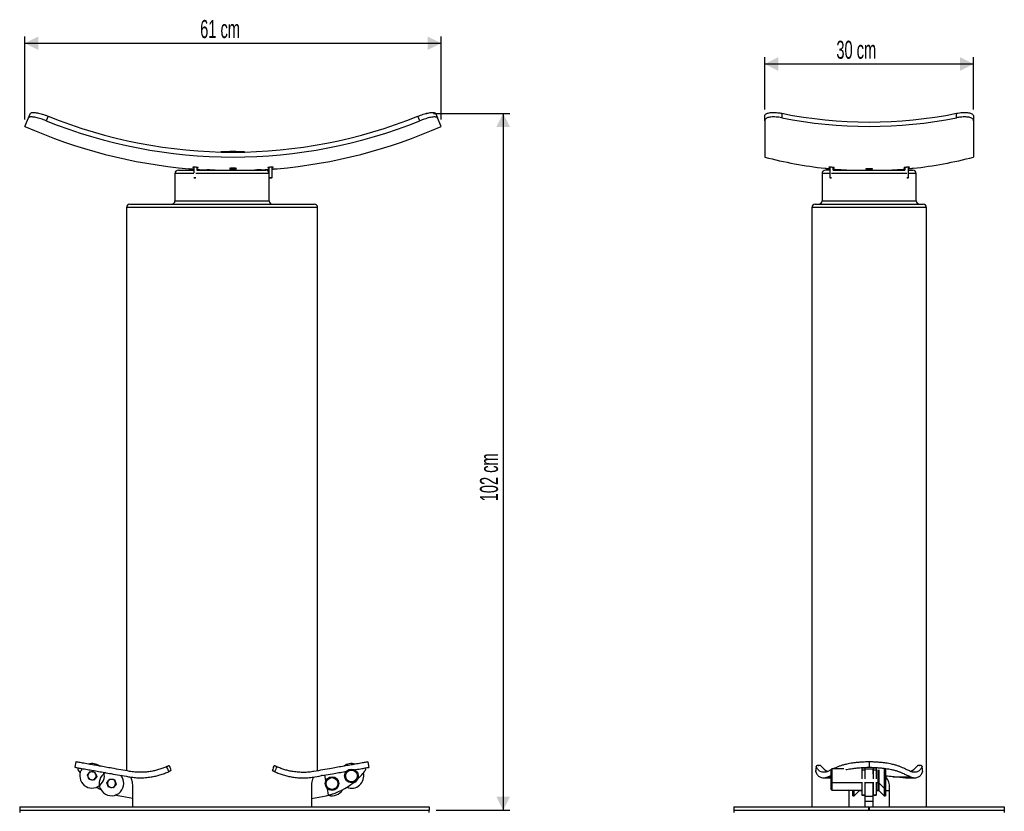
# Model space of a CAD drawing. Header units: millimetres. Extents: x 35 to 179, y 82 to 282.
# Tile 2 of 2: x 35 to 179, y 166 to 282. Entities that reach past the tile are written whole.
import ezdxf

# ---------------------------------------------------------------- set-up
doc = ezdxf.new("R2010")
doc.units = ezdxf.units.MM
doc.header["$PDSIZE"] = -1
doc.layers.add('FORMAT', color=7, linetype='Continuous')
doc.styles.add('SLDTEXTSTYLE0', font='TXT', dxfattribs={"width": 0.605})
doc.dimstyles.new('SLDDIMSTYLE0', dxfattribs={"dimtxt": 2.568319, "dimasz": 2, "dimexe": 0, "dimexo": 0.0625, "dimgap": 0.64208, "dimtad": 1, "dimlfac": 10, "dimrnd": 1e-09, "dimzin": 12, "dimdsep": 46, "dimtxsty": 'SLDTEXTSTYLE0', "dimsah": 1, "dimcen": 0.09, "dimadec": 0, "dimazin": 3, "dimtfac": 1, "dimtofl": 0, "dimtmove": 0, "dimatfit": 3, "dimfxl": 1, "dimfrac": 2, "dimtolj": 1, "dimtzin": 12, "dimarcsym": 0})

# ---------------------------------------------------------------- blocks, each defined once
blk = doc.blocks.new('_D')
at = {"layer": 'FORMAT', "color": 7}
for p, q in [((95.46, 268.27), (106.67, 268.27)), ((105.68, 268.27), (105.68, 166.11)), ((95.84, 166.11), (106.67, 166.11))]:
    blk.add_line(p, q, dxfattribs=at)
for points in [[(105.68, 268.27), (104.68, 266.27), (106.68, 266.27)], [(105.68, 166.11), (106.68, 168.11), (104.68, 168.11)]]:
    blk.add_solid(points, dxfattribs=at)
at = {"layer": 'FORMAT', "color": 7, "insert": (102.27, 211.41), "char_height": 2.646, "attachment_point": 1, "rotation": 90, "style": 'SLDTEXTSTYLE0'}
blk.add_mtext('102 cm', dxfattribs=at)
blk = doc.blocks.new('_D_1')
at = {"layer": 'FORMAT', "color": 7}
for p, q in [((35.6, 267.35), (35.6, 279.54)), ((35.6, 278.55), (96.6, 278.55)), ((96.6, 267.35), (96.6, 279.54))]:
    blk.add_line(p, q, dxfattribs=at)
for points in [[(35.6, 278.55), (37.6, 277.55), (37.6, 279.55)], [(96.6, 278.55), (94.6, 279.55), (94.6, 277.55)]]:
    blk.add_solid(points, dxfattribs=at)
at = {"layer": 'FORMAT', "color": 7, "insert": (61.29, 281.96), "char_height": 2.646, "attachment_point": 1, "style": 'SLDTEXTSTYLE0'}
blk.add_mtext('61 cm', dxfattribs=at)
blk = doc.blocks.new('_D_2')
at = {"layer": 'FORMAT', "color": 7}
for p, q in [((143.99, 268.85), (143.99, 276.5)), ((143.99, 275.51), (174.59, 275.51)), ((174.59, 268.85), (174.59, 276.5))]:
    blk.add_line(p, q, dxfattribs=at)
for points in [[(143.99, 275.51), (145.99, 274.51), (145.99, 276.51)], [(174.59, 275.51), (172.59, 276.51), (172.59, 274.51)]]:
    blk.add_solid(points, dxfattribs=at)
at = {"layer": 'FORMAT', "color": 7, "insert": (154.49, 278.92), "char_height": 2.646, "attachment_point": 1, "style": 'SLDTEXTSTYLE0'}
blk.add_mtext('30 cm', dxfattribs=at)

msp = doc.modelspace()

# ---------------------------------------------------------------- linework, layer by layer
at = {"color": 7, "linetype": 'Continuous', "lineweight": 25}
for p, q in [((35.5959, 266.36), (36.1576, 267.6219)), ((36.1576, 267.6219), (36.4491, 268.2766)), ((38.9986, 267.8566), (38.7039, 267.1946)), ((93.4894, 267.1946), (93.1947, 267.8566)), ((95.7442, 268.2766), (96.0356, 267.6219)), ((96.5973, 266.36), (96.0356, 267.6219)), ((143.9881, 267.1946), (143.9881, 267.8566)), ((143.9881, 267.1946), (143.9881, 261.8617)), ((146.4881, 268.2766), (146.4881, 267.6219)), ((172.0881, 267.6219), (172.0881, 268.2766)), ((174.5881, 267.8566), (174.5881, 267.1946)), ((174.5881, 267.1946), (174.5881, 261.8617)), ((58.0966, 259.9552), (60.3466, 259.9552)), ((60.3466, 260.3813), (60.3466, 259.5546)), ((60.8466, 259.9131), (60.8466, 260.3443)), ((60.8466, 259.9552), (64.4966, 259.9552)), ((64.4966, 259.9552), (70.8966, 259.9552)), ((70.2566, 259.9552), (70.2566, 259.9936)), ((71.3466, 260.3443), (71.3466, 258.8608)), ((71.8466, 258.8608), (71.8466, 260.3813)), ((153.5381, 259.9552), (152.8881, 259.9552)), ((153.5381, 260.3806), (153.5381, 258.8608)), ((154.0381, 259.9352), (154.0381, 260.3344)), ((154.0381, 259.9552), (164.5381, 259.9552)), ((164.5381, 260.334), (164.5381, 259.9352)), ((165.0381, 258.8608), (165.0381, 260.3803)), ((165.0381, 259.9552), (165.6881, 259.9552)), ((57.5966, 259.4552), (57.5966, 255.4552)), ((60.3466, 258.8608), (60.5966, 258.8608)), ((60.4033, 258.8262), (60.5966, 258.8262)), ((60.5966, 258.8608), (60.6672, 258.8608)), ((60.5966, 258.8262), (60.609, 258.8262)), ((71.3466, 258.8608), (71.3957, 258.8262)), ((71.3466, 258.8608), (71.5966, 258.8608)), ((71.3957, 258.8262), (71.5966, 258.8262)), ((71.3966, 255.4552), (71.3966, 258.8262)), ((71.5966, 258.8608), (71.8466, 258.8608)), ((71.5966, 258.8262), (71.7976, 258.8262)), ((71.7976, 258.8262), (71.8466, 258.8608)), ((152.3881, 259.4552), (152.3881, 255.4552)), ((153.5381, 258.8608), (153.5871, 258.8262)), ((153.5381, 258.8608), (153.7753, 258.8608)), ((153.5871, 258.8262), (153.7334, 258.8262)), ((164.8008, 258.8608), (165.0381, 258.8608)), ((164.8427, 258.8262), (164.989, 258.8262)), ((164.989, 258.8262), (165.0381, 258.8608)), ((166.1881, 255.4552), (166.1881, 259.4552)), ((50.4966, 254.4552), (50.4966, 171.9552)), ((78.4966, 171.9552), (78.4966, 254.4552)), ((150.8881, 254.4552), (150.8881, 166.6052)), ((150.8922, 254.4552), (150.892, 254.4552)), ((167.6833, 254.4552), (167.6832, 254.4552)), ((167.6881, 166.6052), (167.6881, 254.4552)), ((43.0669, 173.2042), (42.928, 172.4164)), ((85.8312, 173.1874), (85.9701, 172.3996)), ((159.2881, 173.2042), (159.2881, 172.4164)), ((43.4204, 172.3295), (43.3683, 172.0341)), ((43.3683, 172.0341), (43.7023, 171.6084)), ((44.7611, 171.2498), (45.1827, 171.7996)), ((45.1827, 171.7996), (45.8696, 171.7095)), ((45.8696, 171.7095), (46.135, 171.0695)), ((50.5214, 171.9552), (50.4966, 171.9552)), ((56.7492, 172.6931), (56.8636, 172.4238)), ((72.0345, 172.407), (72.1488, 172.6763)), ((78.4966, 171.9552), (78.4718, 171.9552)), ((85.4777, 172.3127), (85.5298, 172.0173)), ((151.5298, 172.5467), (151.4439, 171.8092)), ((151.4461, 171.7795), (151.4473, 171.8088)), ((151.8835, 172.6931), (151.9179, 172.6931)), ((153.6821, 172.0167), (153.2347, 171.815)), ((153.8195, 172.1597), (153.6821, 172.0223)), ((153.6821, 172.0223), (153.6821, 170.2971)), ((155.5585, 172.1597), (153.8195, 172.1597)), ((153.8195, 172.1597), (153.8195, 170.1597)), ((158.2381, 172.3295), (158.6381, 172.3295)), ((158.2381, 172.3295), (158.2381, 172.0341)), ((158.2381, 172.0341), (158.6381, 172.0341)), ((158.2381, 172.0341), (158.2381, 170.6937)), ((158.6381, 172.3295), (158.6381, 172.0341)), ((158.6381, 172.0341), (158.6381, 170.6937)), ((159.8881, 172.1398), (158.6881, 172.1398)), ((158.6881, 171.4675), (158.6881, 172.1398)), ((159.8881, 171.4675), (159.8881, 172.1398)), ((159.9381, 172.3295), (160.3381, 172.3295)), ((159.9381, 172.0341), (159.9381, 172.3295)), ((159.9381, 172.0341), (160.3381, 172.0341)), ((159.9381, 170.6937), (159.9381, 172.0341)), ((160.3381, 172.3295), (160.3381, 172.0341)), ((160.3381, 172.0341), (160.3381, 170.6937)), ((161.4686, 172.228), (161.4686, 169.3572)), ((161.6821, 172.228), (161.6821, 169.3572)), ((166.6583, 172.6931), (166.6926, 172.6931)), ((167.1277, 171.8087), (167.13, 171.7795)), ((45.0265, 170.6098), (44.7611, 171.2498)), ((45.7134, 170.5197), (45.0265, 170.6098)), ((46.135, 171.0695), (45.7134, 170.5197)), ((47.6114, 170.138), (48.0329, 170.6878)), ((48.0329, 170.6878), (48.7198, 170.5976)), ((48.7198, 170.5976), (48.9852, 169.9577)), ((49.7966, 171.2052), (49.8504, 171.2052)), ((79.1966, 171.2052), (79.0447, 171.2052)), ((79.2386, 171.2126), (79.2522, 171.2281)), ((79.7078, 170.483), (79.5688, 171.2709)), ((81.4565, 171.617), (81.4748, 171.6069)), ((152.5719, 170.8752), (153.6821, 170.8752)), ((153.2347, 171.0272), (153.6821, 171.2289)), ((153.6821, 170.2971), (153.8195, 170.1597)), ((153.6821, 170.2971), (153.6821, 169.1852)), ((158.2381, 170.2194), (158.2381, 168.3332)), ((158.6381, 170.2194), (158.6381, 168.3332)), ((159.9381, 168.3332), (159.9381, 170.2194)), ((160.3381, 170.2194), (160.3381, 168.3332)), ((161.7188, 171.031), (161.6821, 171.031)), ((162.7637, 171.0272), (165.3415, 171.0272)), ((164.6067, 170.8752), (166.0036, 170.8752)), ((47.8767, 169.498), (47.6114, 170.138)), ((48.5637, 169.4078), (47.8767, 169.498)), ((48.9852, 169.9577), (48.5637, 169.4078)), ((51.4199, 166.6052), (51.4199, 169.4552)), ((77.5733, 169.4552), (77.5733, 166.6052)), ((80.0898, 168.3164), (79.9161, 169.3012)), ((153.6821, 169.1852), (153.8195, 169.0478)), ((153.8195, 170.1597), (158.2381, 170.1597)), ((153.8195, 170.1597), (153.8195, 169.0478)), ((153.8195, 169.0478), (158.2381, 169.0478)), ((156.2881, 169.0478), (156.2881, 166.6052)), ((156.8941, 168.2285), (156.8941, 169.0478)), ((157.1076, 168.2285), (157.1076, 169.0478)), ((157.1076, 168.2285), (157.8866, 169.0076)), ((157.9432, 169.031), (158.2381, 169.031)), ((158.6381, 170.1597), (159.9381, 170.1597)), ((158.6381, 169.0478), (158.6881, 169.0478)), ((158.6381, 169.031), (158.6881, 169.031)), ((158.6881, 168.1052), (158.6881, 170.1597)), ((159.8881, 168.1052), (159.8881, 170.1597)), ((159.8881, 169.0478), (159.9381, 169.0478)), ((159.8881, 169.031), (159.9381, 169.031)), ((160.3381, 170.1597), (160.6329, 170.1597)), ((160.3381, 169.0478), (160.6329, 169.0478)), ((160.3381, 169.031), (160.682, 169.031)), ((160.6895, 170.1362), (161.4686, 169.3572)), ((160.6895, 169.0244), (161.4686, 168.2453)), ((161.4686, 169.3572), (161.6821, 169.3572)), ((161.4686, 169.3572), (161.4686, 168.2453)), ((161.6821, 169.3572), (161.6821, 168.2453)), ((161.6821, 169.031), (162.2881, 169.031)), ((162.2881, 166.6052), (162.2881, 169.4552)), ((51.4199, 167.819), (49.7966, 168.1052)), ((77.5733, 167.819), (79.1966, 168.1052)), ((156.8941, 168.2285), (157.1076, 168.2285)), ((158.2381, 168.3164), (158.2381, 168.3332)), ((158.2381, 168.3332), (158.6381, 168.3332)), ((158.6381, 168.3164), (158.2381, 168.3164)), ((158.6381, 168.3332), (158.6381, 168.3164)), ((159.8881, 168.1052), (158.6881, 168.1052)), ((158.6881, 167.3763), (158.6881, 168.1052)), ((159.8881, 167.3763), (158.6881, 167.3763)), ((158.6881, 166.6117), (158.6881, 167.3763)), ((159.8881, 167.3763), (159.8881, 168.1052)), ((159.8881, 166.6117), (159.8881, 167.3763)), ((159.9381, 168.3164), (159.9381, 168.3332)), ((159.9381, 168.3332), (160.3381, 168.3332)), ((160.3381, 168.3164), (159.9381, 168.3164)), ((160.3381, 168.3164), (160.3381, 168.3332)), ((161.4686, 168.2453), (161.6821, 168.2453)), ((34.8466, 166.6052), (34.8466, 166.1052)), ((34.8466, 166.6052), (94.8466, 166.6052)), ((34.8466, 166.1052), (94.8466, 166.1052)), ((34.8466, 166.1052), (34.8466, 165.8052)), ((94.8466, 166.6052), (94.8466, 166.1052)), ((94.8466, 165.8052), (94.8466, 166.1052)), ((139.4881, 166.6052), (139.4881, 166.1052)), ((139.4881, 166.6052), (159.2381, 166.6052)), ((139.4881, 166.1052), (159.2381, 166.1052)), ((139.4881, 166.1052), (139.4881, 165.8052)), ((139.4881, 166.1052), (179.0881, 166.1052)), ((159.2381, 166.1052), (159.2381, 166.6052)), ((159.2381, 166.3092), (159.3381, 166.3092)), ((159.2381, 166.2592), (159.3381, 166.2592)), ((159.3381, 166.1052), (159.3381, 166.6052)), ((159.3381, 166.6052), (179.0881, 166.6052)), ((159.3381, 166.1052), (179.0881, 166.1052)), ((179.0881, 166.6052), (179.0881, 166.1052)), ((179.0881, 166.1052), (179.0881, 165.8052))]:
    msp.add_line(p, q, dxfattribs=at)
at = {"color": 8, "linetype": 'Continuous', "lineweight": 25}
for p, q in [((60.3469, 259.4552), (57.5966, 259.4552)), ((64.4966, 259.4552), (60.6672, 259.4552)), ((71.3466, 259.4552), (64.4966, 259.4552)), ((153.5381, 259.4552), (152.3881, 259.4552)), ((164.8008, 259.4552), (153.7753, 259.4552)), ((166.1881, 259.4552), (165.0381, 259.4552)), ((57.5966, 255.4552), (64.4966, 255.4552)), ((64.4966, 255.4552), (71.3966, 255.4552)), ((152.3881, 255.4552), (166.1881, 255.4552)), ((83.9197, 172.0522), (83.9397, 172.0416)), ((160.6329, 170.1597), (160.6329, 172.0517)), ((160.6895, 172.0583), (160.6895, 170.1362)), ((153.2347, 171.0272), (153.6821, 171.0272)), ((157.8866, 169.0076), (157.8866, 169.0478)), ((157.9432, 169.0478), (157.9432, 169.031)), ((160.6329, 169.0478), (160.6329, 170.1597)), ((160.6895, 170.1362), (160.6895, 169.0244))]:
    msp.add_line(p, q, dxfattribs=at)
at = {"color": 7, "linetype": 'Continuous', "lineweight": 25, "flags": 128}
for points in [[(46.1317, 169.4918), (46.5535, 169.2444), (46.7385, 169.1445)], [(49.7966, 168.1052), (49.2315, 168.2248), (48.8447, 168.3302)], [(79.1966, 168.1052), (79.7618, 168.2248), (80.2417, 168.3585)]]:
    msp.add_lwpolyline(points, dxfattribs=at)
at = {"color": 7, "linetype": 'Continuous', "lineweight": 25}
for centre, radius in [((83.45, 171.1429), 1), ((83.45, 171.1429), 0.8626), ((80.5998, 170.031), 1), ((80.5998, 170.031), 0.8626)]:
    msp.add_circle(centre, radius, dxfattribs=at)
for centre, radius, start, end in [((66.0966, 334.8799), 73.0182, 247.966466, 292.033534), ((66.0966, 334.8799), 72.294, 247.98613, 292.01387), ((159.2881, 331.7589), 64.7598, 258.600226, 281.399774), ((159.2881, 331.8874), 65.5278, 258.735593, 281.264407), ((66.0966, 334.8799), 75.0018, 246.004389, 265.068959), ((66.0966, 334.8799), 75.0018, 274.931839, 293.995611), ((66.0966, 233.0338), 29.6286, 86.704471, 93.467945), ((159.2881, 319.8781), 60, 255.226415, 263.815031), ((159.2881, 319.8781), 60, 276.181701, 284.773585), ((58.0966, 259.4552), 0.5, 90, 180), ((66.0966, 334.8799), 75.0018, 265.986108, 267.097353), ((66.0966, 334.8799), 75.0018, 273.179562, 274.013892), ((70.8966, 259.4552), 0.5, 25.841933, 90), ((152.8881, 259.4552), 0.5, 90, 180), ((159.2881, 319.8781), 60, 264.9802, 267.094986), ((159.2881, 319.8781), 60, 272.905014, 275.0198), ((165.6881, 259.4552), 0.5, 0, 90), ((57.0966, 255.4552), 0.5, 270, 0), ((71.8966, 255.4552), 0.5, 180, 270), ((151.8881, 255.4552), 0.5, 270, 0), ((166.6881, 255.4552), 0.5, 180, 270), ((50.9966, 254.4552), 0.5, 89.994809, 179.996296), ((77.9966, 254.4552), 0.5, 0.025235, 90.000456), ((151.3881, 254.4552), 0.5, 90.296665, 180.051148), ((167.188, 254.4552), 0.5, 359.928171, 89.789375), ((45.448, 171.1597), 1.8025, 143.371052, 16.412216), ((45.448, 171.1597), 1.8025, 52.942048, 106.594891), ((45.448, 171.1597), 0.6, 82.522674, 142.522674), ((45.448, 171.1597), 0.6, 22.522674, 82.522674), ((83.45, 171.1429), 1.8025, 73.583377, 126.399586), ((77.498, 177.9747), 10, 313.131942, 323.434361), ((45.448, 171.1597), 0.6, 142.522674, 202.522674), ((45.448, 171.1597), 0.6, 202.522674, 262.522674), ((45.448, 171.1597), 0.6, 262.522674, 322.522674), ((45.448, 171.1597), 0.6, 322.522674, 22.522674), ((48.2983, 170.0478), 1.8025, 118.956323, 22.522674), ((48.2983, 170.0478), 0.6, 142.522674, 202.522674), ((48.2983, 170.0478), 0.6, 82.522674, 142.522674), ((48.2983, 170.0478), 0.6, 22.522674, 82.522674), ((48.2983, 170.0478), 0.6, 322.522674, 22.522674), ((48.2983, 170.0478), 1.8025, 22.522674, 41.388165), ((83.45, 171.1429), 1.8025, 247.710774, 14.41472), ((159.8411, 143.9077), 27.2765, 83.849256, 86.130093), ((48.2983, 170.0478), 0.6, 202.522674, 262.522674), ((48.2983, 170.0478), 0.6, 262.522674, 322.522674), ((80.5998, 170.031), 1.8025, 252.962867, 329.923724), ((77.498, 177.9747), 10, 285.02113, 308.993551), ((157.9432, 168.951), 0.08, 90, 135), ((160.6329, 170.0797), 0.08, 45, 90), ((160.6329, 168.9678), 0.08, 45, 90)]:
    msp.add_arc(centre, radius, start, end, dxfattribs=at)
at = {"color": 8, "linetype": 'Continuous', "lineweight": 25}
msp.add_arc((83.45, 171.1429), 1.0234, 286.38001, 335.745483, dxfattribs=at)
at = {"color": 7, "linetype": 'Continuous', "lineweight": 25}
for centre, major_axis, start_param, end_param in [((154.5349, 180.8752), (0.82, 9.1937), 2.72939049, 3.00925135), ((164.0412, 180.8752), (-0.82, 9.1937), 3.27283384, 3.55379482)]:
    msp.add_ellipse(centre, major_axis=major_axis, ratio=0.41529577, start_param=start_param, end_param=end_param, dxfattribs=at)
for points, knots in [([(36.4491, 268.2766), (36.4688, 268.303), (36.5084, 268.3558), (36.6527, 268.3985), (36.8567, 268.4118), (37.1184, 268.3937), (37.4306, 268.3438), (37.7806, 268.2649), (38.1593, 268.1579), (38.5686, 268.0242), (38.8505, 267.9143), (38.9986, 267.8566)], [0, 0, 0, 0, 0.11095105, 0.22190281, 0.33287928, 0.44384739, 0.55418821, 0.66451465, 0.77249265, 0.88045784, 1, 1, 1, 1]), ([(93.1947, 267.8566), (93.3239, 267.9072), (93.5825, 268.0083), (93.9667, 268.1371), (94.334, 268.2439), (94.6774, 268.3264), (94.9864, 268.3815), (95.2558, 268.4091), (95.4744, 268.4068), (95.6197, 268.3777), (95.7078, 268.3329), (95.7321, 268.2954), (95.7442, 268.2766)], [0, 0, 0, 0, 0.10442844, 0.20886495, 0.31321264, 0.41757245, 0.52357539, 0.62958921, 0.73831695, 0.8470498, 0.92352514, 1, 1, 1, 1]), ([(143.9881, 267.8566), (143.9949, 267.9072), (144.0086, 268.0083), (144.1146, 268.1371), (144.2814, 268.2439), (144.5084, 268.3264), (144.7905, 268.3815), (145.1215, 268.4091), (145.4936, 268.4068), (145.8563, 268.3777), (146.1906, 268.3329), (146.3889, 268.2954), (146.4881, 268.2766)], [0, 0, 0, 0, 0.104428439, 0.208864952, 0.313212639, 0.417572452, 0.523575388, 0.629589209, 0.738316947, 0.847049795, 0.92352514, 1, 1, 1, 1]), ([(172.0881, 268.2766), (172.232, 268.303), (172.5197, 268.3558), (172.9385, 268.3985), (173.3322, 268.4118), (173.6897, 268.3937), (173.9989, 268.3438), (174.2513, 268.2649), (174.4361, 268.1579), (174.5629, 268.0242), (174.5794, 267.9143), (174.5881, 267.8566)], [0, 0, 0, 0, 0.11095105, 0.22190281, 0.33287928, 0.44384739, 0.55418821, 0.66451465, 0.77249265, 0.88045784, 1, 1, 1, 1]), ([(38.7039, 267.1946), (38.5765, 267.2445), (38.3179, 267.3459), (37.9354, 267.4745), (37.5662, 267.5829), (37.2245, 267.6656), (36.9138, 267.7223), (36.6462, 267.7506), (36.4263, 267.7497), (36.2819, 267.7215), (36.1936, 267.6775), (36.1697, 267.6405), (36.1576, 267.6219)], [0, 0, 0, 0, 0.10299058, 0.2090119, 0.31198955, 0.41786879, 0.52246763, 0.62995721, 0.7371556, 0.84735802, 0.92316503, 1, 1, 1, 1]), ([(96.0356, 267.6219), (96.016, 267.6479), (95.9769, 267.6999), (95.8331, 267.7416), (95.6298, 267.7538), (95.3689, 267.7347), (95.0574, 267.684), (94.708, 267.6045), (94.3299, 267.4971), (93.9204, 267.3628), (93.638, 267.2526), (93.4894, 267.1946)], [0, 0, 0, 0, 0.11086475, 0.22173019, 0.33261971, 0.4435011, 0.55377161, 0.66402815, 0.7719963, 0.87995196, 1, 1, 1, 1]), ([(146.4881, 267.6219), (146.3443, 267.6479), (146.0567, 267.6999), (145.6381, 267.7416), (145.2446, 267.7538), (144.8872, 267.7347), (144.5781, 267.684), (144.3257, 267.6045), (144.1406, 267.4971), (144.0134, 267.3628), (143.9968, 267.2526), (143.9881, 267.1946)], [0, 0, 0, 0, 0.11086475, 0.22173019, 0.33261971, 0.4435011, 0.55377161, 0.66402815, 0.7719963, 0.87995196, 1, 1, 1, 1]), ([(174.5881, 267.1946), (174.5816, 267.2445), (174.5684, 267.3459), (174.4625, 267.4745), (174.2959, 267.5829), (174.0694, 267.6656), (173.7867, 267.7223), (173.4568, 267.7506), (173.0836, 267.7497), (172.7215, 267.7215), (172.3857, 267.6775), (172.1877, 267.6405), (172.0881, 267.6219)], [0, 0, 0, 0, 0.10299058, 0.2090119, 0.31198955, 0.41786879, 0.52246763, 0.62995721, 0.7371556, 0.84735802, 0.92316503, 1, 1, 1, 1]), ([(59.6498, 260.1558), (59.6482, 260.1559), (59.6431, 260.1563), (59.6947, 260.1523), (59.7963, 260.1443), (59.9403, 260.133), (60.1048, 260.1199), (60.2487, 260.1085), (60.3225, 260.1025), (60.3466, 260.1006)], [0, 0, 0, 0, 0.07565372, 0.24414132, 0.41262903, 0.58111694, 0.74960482, 0.9180925, 1, 1, 1, 1]), ([(60.9058, 260.3352), (60.8737, 260.3405), (60.8094, 260.3513), (60.6792, 260.3654), (60.5423, 260.376), (60.4113, 260.3819), (60.3019, 260.3823), (60.2257, 260.3774), (60.1907, 260.3678), (60.2015, 260.3545), (60.2528, 260.3394), (60.3162, 260.3293), (60.3466, 260.3244)], [0, 0, 0, 0, 0.10168155, 0.203374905, 0.304725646, 0.405387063, 0.505432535, 0.605207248, 0.705163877, 0.805666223, 0.906841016, 1, 1, 1, 1]), ([(60.8466, 260.2875), (60.8496, 260.2875), (60.8912, 260.2866), (60.9463, 260.2899), (60.9969, 260.2975), (60.9999, 260.3099), (60.9651, 260.3231), (60.9224, 260.3318), (60.9058, 260.3352)], [0, 0, 0, 0, 0.016414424, 0.227761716, 0.439134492, 0.651420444, 0.865125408, 1, 1, 1, 1]), ([(63.4942, 259.9552), (63.4319, 259.9564), (63.2601, 259.9595), (63.011, 259.9636), (62.7574, 259.9677), (62.5522, 259.9708), (62.4048, 259.9729), (62.3127, 259.9742), (62.3032, 259.9744), (62.2986, 259.9744)], [0, 0, 0, 0, 0.08644391, 0.23820935, 0.39437744, 0.54611794, 0.70225976, 0.85398593, 1, 1, 1, 1]), ([(66.4479, 260.2131), (66.484, 260.2087), (66.5563, 260.2), (66.6022, 260.1834), (66.594, 260.1664), (66.529, 260.1508), (66.4154, 260.1382), (66.2658, 260.13), (66.0971, 260.1272), (65.9284, 260.13), (65.7787, 260.1381), (65.6648, 260.1507), (65.5996, 260.1663), (65.5904, 260.1833), (65.6383, 260.1997), (65.7379, 260.2137), (65.8779, 260.2236), (66.0427, 260.2283), (66.2129, 260.2272), (66.3526, 260.2215), (66.4214, 260.2154), (66.4479, 260.2131)], [0, 0, 0, 0, 0.05368873, 0.10737745, 0.16106613, 0.21475478, 0.26844347, 0.32213223, 0.37582095, 0.42950961, 0.48319827, 0.53688699, 0.59057574, 0.64426444, 0.69795309, 0.75164176, 0.8053305, 0.85901924, 0.91270792, 0.96639657, 1, 1, 1, 1]), ([(69.9137, 259.9808), (69.8138, 259.977), (69.6196, 259.9698), (69.3702, 259.96), (69.249, 259.9552)], [0, 0, 0, 0, 0.51393954, 1, 1, 1, 1]), ([(70.2327, 259.9925), (70.232, 259.9925), (70.2304, 259.9924), (70.103, 259.9878), (69.9663, 259.9827), (69.9137, 259.9808)], [0, 0, 0, 0, 0.29830444, 0.73012658, 1, 1, 1, 1]), ([(71.8798, 260.3815), (71.8451, 260.3817), (71.7758, 260.3819), (71.6434, 260.3755), (71.5081, 260.3649), (71.3816, 260.3507), (71.279, 260.3347), (71.2121, 260.3186), (71.1886, 260.3043), (71.2131, 260.2937), (71.2681, 260.2878), (71.3251, 260.2879), (71.3466, 260.288)], [0, 0, 0, 0, 0.1030811, 0.20615567, 0.30944746, 0.41336777, 0.5179932, 0.62308652, 0.72819447, 0.83285423, 0.93681044, 1, 1, 1, 1]), ([(71.8466, 260.3248), (71.8581, 260.3263), (71.9072, 260.3329), (71.9635, 260.3455), (72.0026, 260.3604), (71.9928, 260.3724), (71.9468, 260.3794), (71.8984, 260.381), (71.8798, 260.3815)], [0, 0, 0, 0, 0.06169168, 0.26516381, 0.46895668, 0.67218462, 0.87419793, 1, 1, 1, 1]), ([(71.8466, 260.1006), (71.8997, 260.1049), (72.0062, 260.1134), (72.1768, 260.127), (72.3147, 260.1378), (72.3823, 260.1431), (72.4083, 260.1452)], [0, 0, 0, 0, 0.27493728, 0.55105762, 0.82717784, 1, 1, 1, 1]), ([(72.4083, 260.1452), (72.4428, 260.1479), (72.5118, 260.1533), (72.5536, 260.1566), (72.5463, 260.156), (72.5446, 260.1559)], [0, 0, 0, 0, 0.43528876, 0.87057754, 1, 1, 1, 1]), ([(152.8238, 260.2274), (152.8271, 260.227), (152.8341, 260.2263), (152.9125, 260.2184), (153.0343, 260.206), (153.1902, 260.1903), (153.3574, 260.1736), (153.4805, 260.1613), (153.5322, 260.1562), (153.5381, 260.1556)], [0, 0, 0, 0, 0.14827697, 0.31440103, 0.48052527, 0.64664963, 0.81277386, 0.9788979, 1, 1, 1, 1]), ([(154.0381, 260.2886), (154.05, 260.2882), (154.0972, 260.2866), (154.1558, 260.2879), (154.1935, 260.2941), (154.185, 260.3049), (154.1324, 260.3189), (154.0407, 260.3348), (153.9199, 260.3507), (153.7839, 260.3649), (153.6485, 260.3756), (153.5294, 260.3817), (153.4399, 260.3824), (153.3897, 260.3778), (153.3833, 260.3683), (153.4241, 260.355), (153.48, 260.3432), (153.5279, 260.3364), (153.5381, 260.335)], [0, 0, 0, 0, 0.02305429, 0.09099233, 0.15892539, 0.22701527, 0.29551589, 0.36445938, 0.43369028, 0.50292729, 0.57188214, 0.64038721, 0.70847212, 0.77635127, 0.84432982, 0.91267198, 0.98148588, 1, 1, 1, 1]), ([(159.6309, 260.0879), (159.5862, 260.0851), (159.4968, 260.0795), (159.3287, 260.0763), (159.1589, 260.0775), (159.0029, 260.0832), (158.8792, 260.0927), (158.8016, 260.105), (158.7788, 260.1185), (158.8135, 260.1317), (158.9016, 260.1432), (159.0334, 260.1518), (159.1938, 260.1564), (159.3649, 260.1566), (159.5273, 260.1524), (159.6628, 260.1443), (159.7559, 260.133), (159.7965, 260.1199), (159.7792, 260.1064), (159.7173, 260.0953), (159.6549, 260.09), (159.6309, 260.0879)], [0, 0, 0, 0, 0.05368872, 0.10737744, 0.16106611, 0.21475476, 0.26844347, 0.32213222, 0.37582094, 0.42950959, 0.48319825, 0.53688698, 0.59057573, 0.64426442, 0.69795307, 0.75164175, 0.8053305, 0.85901923, 0.9127079, 0.96639655, 1, 1, 1, 1]), ([(165.0419, 260.3352), (165.074, 260.3405), (165.1382, 260.3513), (165.1869, 260.3654), (165.1922, 260.376), (165.1511, 260.3819), (165.0696, 260.3823), (164.9569, 260.3774), (164.8254, 260.3678), (164.6895, 260.3545), (164.5641, 260.339), (164.4636, 260.3229), (164.3999, 260.3081), (164.3803, 260.2962), (164.4084, 260.2889), (164.4639, 260.2863), (164.5189, 260.2883), (164.5381, 260.289)], [0, 0, 0, 0, 0.06932859, 0.13866522, 0.20776826, 0.27640129, 0.34461437, 0.41264283, 0.48079533, 0.54931992, 0.61830298, 0.68763541, 0.75705773, 0.82627011, 0.89506308, 0.96340992, 1, 1, 1, 1]), ([(165.0381, 260.1556), (165.074, 260.1592), (165.1604, 260.1678), (165.3163, 260.1834), (165.4789, 260.1997), (165.6184, 260.2138), (165.713, 260.2234), (165.7578, 260.2279), (165.7507, 260.2272), (165.7489, 260.227)], [0, 0, 0, 0, 0.11792356, 0.2838368, 0.44974988, 0.61566304, 0.7815764, 0.94748977, 1, 1, 1, 1]), ([(50.9973, 254.9552), (50.9971, 254.9552), (50.9874, 254.9552), (51.0268, 254.9552), (51.1269, 254.9552), (51.274, 254.9552), (51.4395, 254.9552), (51.6398, 254.9552), (51.8985, 254.9552), (52.2262, 254.9552), (52.6293, 254.9552), (53.072, 254.9552), (53.5898, 254.9552), (54.1869, 254.9552), (54.8657, 254.9552), (55.5762, 254.9552), (56.2876, 254.9552), (56.9911, 254.9552), (57.9146, 254.9552), (59.1068, 254.9552), (60.5775, 254.9552), (61.8777, 254.9552), (62.9855, 254.9552), (63.8948, 254.9552), (64.8075, 254.9552), (65.7274, 254.9552), (66.6522, 254.9552), (67.5813, 254.9552), (68.5078, 254.9552), (69.5306, 254.9552), (70.6436, 254.9552), (71.8411, 254.9552), (73.0158, 254.9552), (73.9973, 254.9552), (74.7879, 254.9552), (75.4061, 254.9552), (75.9931, 254.9552), (76.4731, 254.9552), (76.8533, 254.9552), (77.1471, 254.9552), (77.4089, 254.9552), (77.6403, 254.9552), (77.8286, 254.9552), (77.9415, 254.9552), (77.9903, 254.9552), (77.9947, 254.9552), (77.9966, 254.9552)], [0, 0, 0, 0, 0.00042704, 0.01771095, 0.03528646, 0.04799751, 0.06089044, 0.07386906, 0.08701301, 0.10487852, 0.12300029, 0.14123517, 0.15968434, 0.1830877, 0.20661538, 0.2304617, 0.25439287, 0.27588757, 0.29742657, 0.34077308, 0.38497223, 0.42940847, 0.45596496, 0.48256485, 0.50929437, 0.53606688, 0.56334876, 0.59067833, 0.61815985, 0.64569625, 0.68234584, 0.71916152, 0.75659984, 0.79431536, 0.81662749, 0.83903857, 0.86183002, 0.88479418, 0.89962644, 0.91462769, 0.92972427, 0.94503278, 0.96218521, 0.97957989, 0.99136037, 1, 1, 1, 1]), ([(151.3972, 254.9552), (151.4007, 254.9552), (151.4084, 254.9552), (151.5469, 254.9552), (151.7252, 254.9552), (151.8976, 254.9552), (152.1073, 254.9552), (152.3772, 254.9552), (152.7219, 254.9552), (153.1625, 254.9552), (153.6835, 254.9552), (154.2123, 254.9552), (154.7165, 254.9552), (155.1683, 254.9552), (155.6636, 254.9552), (156.2355, 254.9552), (156.8957, 254.9552), (157.5223, 254.9552), (158.0483, 254.9552), (158.452, 254.9552), (158.8666, 254.9552), (159.3441, 254.9552), (159.8825, 254.9552), (160.4161, 254.9552), (160.8864, 254.9552), (161.2944, 254.9552), (161.6912, 254.9552), (162.1214, 254.9552), (162.5756, 254.9552), (163.0449, 254.9552), (163.4854, 254.9552), (163.9337, 254.9552), (164.3797, 254.9552), (164.8159, 254.9552), (165.2105, 254.9552), (165.5529, 254.9552), (165.8964, 254.9552), (166.2265, 254.9552), (166.5707, 254.9552), (166.8627, 254.9552), (167.0483, 254.9552), (167.1431, 254.9552), (167.1838, 254.9552), (167.1837, 254.9552), (167.1837, 254.9552)], [0, 0, 0, 0, 0.04129321, 0.09138403, 0.11689627, 0.14245209, 0.16815059, 0.1939025, 0.22602465, 0.25828768, 0.29108768, 0.32413114, 0.34393225, 0.36382419, 0.38406321, 0.40445809, 0.42838864, 0.45277143, 0.46476246, 0.47683675, 0.48909727, 0.50146078, 0.51874419, 0.53631919, 0.54907358, 0.56192242, 0.57494525, 0.58804423, 0.60596864, 0.62403045, 0.64232538, 0.66071344, 0.68411611, 0.70764311, 0.73148874, 0.75541921, 0.77691328, 0.80929297, 0.84179986, 0.88599773, 0.93043267, 0.95698839, 0.98358751, 1, 1, 1, 1]), ([(50.9454, 171.815), (50.5125, 171.8913), (49.6552, 172.0425), (48.4794, 172.2498), (47.4396, 172.4332), (46.5432, 172.5912), (45.698, 172.7403), (45.0078, 172.862), (44.4683, 172.9571), (44.0569, 173.0296), (43.7017, 173.0923), (43.4118, 173.1434), (43.1874, 173.1829), (43.108, 173.197), (43.0669, 173.2042)], [0, 0, 0, 0, 0.13325313, 0.2638792, 0.35938296, 0.4532517, 0.54470366, 0.63358732, 0.69180278, 0.74977687, 0.80835168, 0.86865118, 0.93203218, 1, 1, 1, 1]), ([(85.8312, 173.1874), (85.7901, 173.1802), (85.7106, 173.1662), (85.4863, 173.1266), (85.1963, 173.0755), (84.8412, 173.0129), (84.4298, 172.9403), (83.8903, 172.8452), (83.2001, 172.7235), (82.3548, 172.5744), (81.4584, 172.4164), (80.4187, 172.233), (79.2429, 172.0257), (78.3856, 171.8746), (77.9527, 171.7982)], [0, 0, 0, 0, 0.06796782, 0.13134882, 0.19164832, 0.25022313, 0.30819722, 0.36641268, 0.45529634, 0.5467483, 0.64061704, 0.7361208, 0.86674687, 1, 1, 1, 1]), ([(159.2881, 173.2042), (159.0508, 173.197), (158.5923, 173.1829), (157.9502, 173.1434), (157.3743, 173.0923), (156.8603, 173.0296), (156.4022, 172.9571), (155.924, 172.862), (155.4488, 172.7403), (154.9933, 172.5912), (154.5928, 172.4332), (154.2682, 172.2881), (154.0712, 172.1964), (153.9923, 172.1597)], [0, 0, 0, 0, 0.08496876, 0.16420338, 0.23958571, 0.31281197, 0.38528724, 0.45806425, 0.56918056, 0.68350761, 0.80085592, 0.92024825, 1, 1, 1, 1]), ([(165.3415, 171.815), (165.1706, 171.8913), (164.8321, 172.0425), (164.3935, 172.2498), (163.9833, 172.4332), (163.5828, 172.5912), (163.1273, 172.7403), (162.6522, 172.862), (162.174, 172.9571), (161.7158, 173.0296), (161.2019, 173.0923), (160.626, 173.1434), (159.9838, 173.1829), (159.5253, 173.197), (159.2881, 173.2042)], [0, 0, 0, 0, 0.13325313, 0.2638792, 0.35938296, 0.4532517, 0.54470366, 0.63358732, 0.69180278, 0.74977687, 0.80835168, 0.86865118, 0.93203218, 1, 1, 1, 1]), ([(42.928, 172.4164), (42.9691, 172.4091), (43.0485, 172.3951), (43.2729, 172.3555), (43.5628, 172.3044), (43.918, 172.2418), (44.3294, 172.1692), (44.8688, 172.0741), (45.5591, 171.9524), (46.4043, 171.8034), (47.3007, 171.6453), (48.3405, 171.462), (49.5163, 171.2547), (50.3736, 171.1035), (50.8064, 171.0272)], [0, 0, 0, 0, 0.06796782, 0.13134882, 0.19164832, 0.25022313, 0.30819722, 0.36641268, 0.45529634, 0.5467483, 0.64061704, 0.7361208, 0.86674687, 1, 1, 1, 1]), ([(50.6238, 171.8717), (50.6057, 171.8926), (50.5605, 171.9444), (50.5361, 171.9512), (50.5214, 171.9552)], [0, 0, 0, 0, 0.401955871, 1, 1, 1, 1]), ([(50.8064, 171.0272), (51.0724, 170.9866), (51.6043, 170.9056), (52.4219, 170.8654), (53.2537, 170.8885), (54.0343, 170.9774), (54.7511, 171.1143), (55.4057, 171.2863), (56.0582, 171.5026), (56.485, 171.6872), (56.6983, 171.7795)], [0, 0, 0, 0, 0.13738019, 0.27475194, 0.41571212, 0.55665476, 0.66626862, 0.7758775, 0.88793967, 1, 1, 1, 1]), ([(56.3793, 172.5133), (56.1861, 172.4293), (55.7996, 172.2612), (55.2002, 172.0603), (54.5894, 171.8982), (53.9254, 171.7709), (53.2156, 171.6894), (52.4578, 171.6659), (51.699, 171.7006), (51.1966, 171.7769), (50.9454, 171.815)], [0, 0, 0, 0, 0.11024231, 0.22048675, 0.33317871, 0.44587586, 0.58257009, 0.71927769, 0.85963501, 1, 1, 1, 1]), ([(56.3793, 172.5133), (56.4148, 172.5297), (56.4858, 172.5626), (56.5874, 172.6117), (56.6716, 172.6535), (56.7295, 172.683), (56.7482, 172.6926), (56.7491, 172.6931), (56.7492, 172.6931)], [0, 0, 0, 0, 0.19065081, 0.38125743, 0.57311196, 0.76723884, 0.9627487, 1, 1, 1, 1]), ([(56.6983, 171.7795), (56.6429, 171.907), (56.5364, 172.1517), (56.4302, 172.3962), (56.3793, 172.5133)], [0, 0, 0, 0, 0.52107718, 1, 1, 1, 1]), ([(57.0613, 171.9543), (57.0571, 171.9521), (57.0471, 171.9471), (56.9977, 171.9222), (56.9171, 171.8825), (56.8129, 171.8324), (56.7375, 171.7976), (56.6983, 171.7795)], [0, 0, 0, 0, 0.15333366, 0.36089282, 0.56906529, 0.77642454, 1, 1, 1, 1]), ([(57.0613, 171.9543), (57.015, 172.0648), (56.9536, 172.2114), (56.8878, 172.3667), (56.8683, 172.4127), (56.864, 172.4227), (56.8636, 172.4238)], [0, 0, 0, 0, 0.70554233, 0.93573065, 0.99327772, 1, 1, 1, 1]), ([(72.0345, 172.407), (72.0341, 172.4059), (72.0298, 172.3959), (72.0103, 172.3499), (71.9445, 172.1946), (71.8831, 172.048), (71.8367, 171.9375)], [0, 0, 0, 0, 0.00672228, 0.06426935, 0.29445767, 1, 1, 1, 1]), ([(72.1997, 171.7627), (72.1641, 171.7792), (72.0928, 171.812), (71.9915, 171.8606), (71.909, 171.9011), (71.8536, 171.9289), (71.8421, 171.9348), (71.8367, 171.9375)], [0, 0, 0, 0, 0.20403664, 0.40803264, 0.6131571, 0.82020446, 1, 1, 1, 1]), ([(72.1488, 172.6763), (72.1524, 172.6745), (72.1594, 172.6709), (72.214, 172.6431), (72.2947, 172.6028), (72.3956, 172.5538), (72.4737, 172.5172), (72.5138, 172.4988), (72.5188, 172.4965)], [0, 0, 0, 0, 0.19521117, 0.39039665, 0.58602125, 0.78062841, 0.97300295, 1, 1, 1, 1]), ([(72.5188, 172.4965), (72.4679, 172.3794), (72.3616, 172.135), (72.2552, 171.8902), (72.1997, 171.7627)], [0, 0, 0, 0, 0.47892282, 1, 1, 1, 1]), ([(72.1997, 171.7627), (72.4075, 171.6727), (72.8232, 171.4927), (73.4678, 171.2769), (74.1245, 171.1024), (74.8429, 170.9639), (75.6145, 170.8744), (76.4418, 170.8482), (77.2697, 170.8857), (77.8177, 170.9688), (78.0916, 171.0104)], [0, 0, 0, 0, 0.10916708, 0.21833578, 0.32996979, 0.44160911, 0.57929585, 0.71699857, 0.85849442, 1, 1, 1, 1]), ([(77.9527, 171.7982), (77.7051, 171.7606), (77.2099, 171.6852), (76.449, 171.649), (75.6755, 171.6723), (74.9536, 171.7569), (74.2948, 171.8851), (73.6974, 172.0439), (73.1024, 172.2429), (72.7133, 172.412), (72.5188, 172.4965)], [0, 0, 0, 0, 0.13835472, 0.27670228, 0.41869525, 0.56067267, 0.66935653, 0.77803592, 0.88901907, 1, 1, 1, 1]), ([(78.0916, 171.0104), (78.5244, 171.0867), (79.3816, 171.2378), (80.5583, 171.4453), (81.5954, 171.6282), (82.285, 171.7498), (82.6468, 171.8136), (82.7216, 171.8268)], [0, 0, 0, 0, 0.27893115, 0.55236323, 0.75227581, 0.94876586, 1, 1, 1, 1]), ([(78.4718, 171.9552), (78.456, 171.951), (78.432, 171.9447), (78.3862, 171.8905), (78.3705, 171.8719)], [0, 0, 0, 0, 0.65781281, 1, 1, 1, 1]), ([(83.8744, 172.03), (83.9518, 172.0437), (84.1983, 172.0872), (84.5668, 172.1521), (84.9806, 172.2251), (85.3351, 172.2876), (85.6252, 172.3388), (85.8495, 172.3783), (85.929, 172.3923), (85.9701, 172.3996)], [0, 0, 0, 0, 0.067765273, 0.215878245, 0.363377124, 0.512404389, 0.665819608, 0.827074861, 1, 1, 1, 1]), ([(151.5341, 172.5133), (151.5194, 172.3962), (151.4887, 172.1517), (151.4607, 171.907), (151.4461, 171.7795)], [0, 0, 0, 0, 0.47892282, 1, 1, 1, 1]), ([(151.4461, 171.7795), (151.483, 171.6897), (151.557, 171.5096), (151.6981, 171.2941), (151.8622, 171.1192), (152.0648, 170.981), (152.3091, 170.8912), (152.5979, 170.865), (152.9096, 170.9024), (153.1261, 170.9855), (153.2347, 171.0272)], [0, 0, 0, 0, 0.10886313, 0.21833587, 0.32966629, 0.44160925, 0.57880715, 0.71699903, 0.85805352, 1, 1, 1, 1]), ([(151.8835, 172.6931), (151.8435, 172.6913), (151.7636, 172.6877), (151.6571, 172.6598), (151.5762, 172.6195), (151.5306, 172.5706), (151.5262, 172.534), (151.5332, 172.5156), (151.5341, 172.5133)], [0, 0, 0, 0, 0.19521117, 0.390396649, 0.586021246, 0.780628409, 0.973002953, 1, 1, 1, 1]), ([(153.2347, 171.815), (153.1369, 171.7773), (152.9413, 171.702), (152.6531, 171.6658), (152.3789, 171.6891), (152.1444, 171.7737), (151.9509, 171.9019), (151.7923, 172.0607), (151.6509, 172.2596), (151.573, 172.4287), (151.5341, 172.5133)], [0, 0, 0, 0, 0.13835472, 0.27670228, 0.41869525, 0.56067267, 0.66935653, 0.77803592, 0.88901907, 1, 1, 1, 1]), ([(152.2539, 172.588), (152.2376, 172.6036), (152.205, 172.6347), (152.1145, 172.6699), (152.0149, 172.69), (151.9468, 172.6922), (151.9179, 172.6931)], [0, 0, 0, 0, 0.26636473, 0.53262732, 0.80173885, 1, 1, 1, 1]), ([(155.8561, 172.0501), (155.9041, 172.0627), (156.0663, 172.105), (156.4049, 172.1689), (156.8596, 172.2419), (157.3745, 172.3044), (157.9501, 172.3555), (158.5923, 172.3951), (159.0508, 172.4091), (159.2881, 172.4164)], [0, 0, 0, 0, 0.06257725, 0.21151449, 0.35983422, 0.50969085, 0.66395984, 0.82611251, 1, 1, 1, 1]), ([(159.2881, 172.4164), (159.5253, 172.4091), (159.9838, 172.3951), (160.626, 172.3555), (161.2019, 172.3044), (161.7158, 172.2418), (162.174, 172.1692), (162.6522, 172.0741), (163.1273, 171.9524), (163.5828, 171.8034), (163.9833, 171.6453), (164.3935, 171.462), (164.8321, 171.2547), (165.1706, 171.1035), (165.3415, 171.0272)], [0, 0, 0, 0, 0.06796782, 0.13134882, 0.19164832, 0.25022313, 0.30819722, 0.36641268, 0.45529634, 0.5467483, 0.64061704, 0.7361208, 0.86674687, 1, 1, 1, 1]), ([(167.0421, 172.5133), (167.0034, 172.4293), (166.926, 172.2612), (166.7838, 172.0603), (166.6216, 171.8982), (166.4257, 171.7709), (166.1947, 171.6894), (165.9262, 171.6659), (165.6391, 171.7006), (165.4407, 171.7769), (165.3415, 171.815)], [0, 0, 0, 0, 0.11024231, 0.22048675, 0.33317871, 0.44587586, 0.58257009, 0.71927769, 0.85963501, 1, 1, 1, 1]), ([(165.3415, 171.0272), (165.4462, 170.9867), (165.6564, 170.9056), (165.9643, 170.8655), (166.2566, 170.8884), (166.5041, 170.9772), (166.7075, 171.1142), (166.8718, 171.2859), (167.0157, 171.5023), (167.0918, 171.6869), (167.13, 171.7795)], [0, 0, 0, 0, 0.13697732, 0.27475143, 0.41518937, 0.55665461, 0.66598162, 0.77587733, 0.88761095, 1, 1, 1, 1]), ([(166.6583, 172.6931), (166.6176, 172.6913), (166.5361, 172.6877), (166.4288, 172.6596), (166.3566, 172.624), (166.3317, 172.598), (166.3222, 172.588)], [0, 0, 0, 0, 0.27847111, 0.55714364, 0.83070084, 1, 1, 1, 1]), ([(167.0421, 172.5133), (167.045, 172.5297), (167.0507, 172.5626), (167.0095, 172.6117), (166.9359, 172.6535), (166.8342, 172.683), (166.7477, 172.6926), (166.7002, 172.6931), (166.6926, 172.6931)], [0, 0, 0, 0, 0.19065081, 0.38125743, 0.57311196, 0.76723884, 0.9627487, 1, 1, 1, 1]), ([(167.13, 171.7795), (167.1154, 171.907), (167.0875, 172.1517), (167.0568, 172.3962), (167.0421, 172.5133)], [0, 0, 0, 0, 0.52107718, 1, 1, 1, 1]), ([(167.1315, 171.8091), (167.1083, 172.0318), (167.0826, 172.2779), (167.049, 172.5232), (167.0458, 172.5466)], [0, 0, 0, 0, 0.90480063, 1, 1, 1, 1]), ([(51.4199, 169.4552), (51.4161, 169.5828), (51.4086, 169.8381), (51.3529, 170.2088), (51.2696, 170.554), (51.1874, 170.8158), (51.1322, 170.9469), (51.116, 170.9854)], [0, 0, 0, 0, 0.22693714, 0.45397466, 0.67988763, 0.90593197, 1, 1, 1, 1]), ([(77.8761, 170.9816), (77.8592, 170.9414), (77.7947, 170.7884), (77.6992, 170.4714), (77.6195, 170.0928), (77.5799, 169.7486), (77.5755, 169.553), (77.5733, 169.4552)], [0, 0, 0, 0, 0.09845946, 0.37496907, 0.6511755, 0.82560201, 1, 1, 1, 1]), ([(162.2881, 169.4552), (162.2822, 169.5828), (162.2705, 169.8381), (162.1816, 170.2087), (162.042, 170.5546), (161.8771, 170.8487), (161.7402, 171.0085), (161.6821, 171.0764)], [0, 0, 0, 0, 0.21151699, 0.42312754, 0.63368994, 0.8443748, 1, 1, 1, 1]), ([(164.6067, 170.8758), (164.6007, 170.8756), (164.5015, 170.8726), (164.2813, 170.8833), (163.9465, 170.9051), (163.5815, 170.9392), (163.1892, 170.9805), (162.9058, 171.0116), (162.7637, 171.0272)], [0, 0, 0, 0, 0.01298603, 0.21379056, 0.40710176, 0.60170372, 0.80020586, 1, 1, 1, 1])]:
    msp.add_open_spline(points, degree=3, knots=knots, dxfattribs=at)
at = {"color": 8, "linetype": 'Continuous', "lineweight": 25}
for points, knots in [([(78.4966, 254.4552), (78.4945, 254.4552), (78.4897, 254.4552), (78.4455, 254.4552), (78.3634, 254.4552), (78.2444, 254.4552), (78.0792, 254.4552), (77.861, 254.4552), (77.5837, 254.4552), (77.2649, 254.4552), (76.8602, 254.4552), (76.3589, 254.4552), (75.7505, 254.4552), (75.0957, 254.4552), (74.2733, 254.4552), (73.2701, 254.4552), (72.0728, 254.4552), (70.8266, 254.4552), (69.6726, 254.4552), (68.6328, 254.4552), (67.7143, 254.4552), (66.788, 254.4552), (65.8491, 254.4552), (64.9013, 254.4552), (63.9439, 254.4552), (62.9853, 254.4552), (61.844, 254.4552), (60.5245, 254.4552), (59.0304, 254.4552), (57.7992, 254.4552), (56.827, 254.4552), (56.0915, 254.4552), (55.3554, 254.4552), (54.6213, 254.4552), (53.9098, 254.4552), (53.2822, 254.4552), (52.7386, 254.4552), (52.2723, 254.4552), (51.8388, 254.4552), (51.4851, 254.4552), (51.2057, 254.4552), (50.9889, 254.4552), (50.805, 254.4552), (50.644, 254.4552), (50.5219, 254.4552), (50.5051, 254.4552), (50.4966, 254.4552)], [0, 0, 0, 0, 0.00917203, 0.02118451, 0.0332819, 0.04563254, 0.05806361, 0.07332807, 0.08871182, 0.1044216, 0.12022375, 0.14257011, 0.16509174, 0.18806202, 0.21114988, 0.24716763, 0.28346427, 0.32047453, 0.35767428, 0.38364982, 0.40962599, 0.43579116, 0.46195664, 0.48868253, 0.51540847, 0.54231738, 0.56922606, 0.6115672, 0.65411583, 0.69740761, 0.7192161, 0.74102355, 0.76435438, 0.787761, 0.81144513, 0.83524835, 0.85346147, 0.87175833, 0.890368, 0.90911366, 0.9223994, 0.93575645, 0.94936442, 0.96307235, 0.98138523, 1, 1, 1, 1]), ([(167.6832, 254.4552), (167.6837, 254.4552), (167.6851, 254.4552), (167.6445, 254.4552), (167.548, 254.4552), (167.3607, 254.4552), (167.0415, 254.4552), (166.6782, 254.4552), (166.322, 254.4552), (166.0134, 254.4552), (165.6588, 254.4552), (165.2521, 254.4552), (164.7962, 254.4552), (164.3281, 254.4552), (163.857, 254.4552), (163.394, 254.4552), (162.8916, 254.4552), (162.4029, 254.4552), (161.9388, 254.4552), (161.5106, 254.4552), (161.0618, 254.4552), (160.5432, 254.4552), (159.9501, 254.4552), (159.3595, 254.4552), (158.8348, 254.4552), (158.3815, 254.4552), (157.9295, 254.4552), (157.352, 254.4552), (156.6642, 254.4552), (155.9591, 254.4552), (155.351, 254.4552), (154.8302, 254.4552), (154.3451, 254.4552), (153.817, 254.4552), (153.2714, 254.4552), (152.7333, 254.4552), (152.2689, 254.4552), (151.9095, 254.4552), (151.6338, 254.4552), (151.4232, 254.4552), (151.2481, 254.4552), (151.107, 254.4552), (150.9995, 254.4552), (150.9278, 254.4552), (150.8907, 254.4552), (150.8918, 254.4552), (150.8922, 254.4552)], [0, 0, 0, 0, 0.01421076, 0.04112938, 0.06809468, 0.110488, 0.15308908, 0.19643421, 0.21824642, 0.2401039, 0.26346348, 0.28699089, 0.31061228, 0.33444484, 0.35268041, 0.37110328, 0.38963244, 0.4084012, 0.42170333, 0.43515996, 0.44870158, 0.46242641, 0.48076186, 0.49939957, 0.51203041, 0.52486501, 0.53780137, 0.55093998, 0.57577645, 0.6011288, 0.62111959, 0.64140764, 0.66182665, 0.68249393, 0.71422418, 0.74620125, 0.77880348, 0.81156879, 0.83591844, 0.86031707, 0.88485278, 0.90943008, 0.93447841, 0.95956598, 0.98476939, 1, 1, 1, 1])]:
    msp.add_open_spline(points, degree=3, knots=knots, dxfattribs=at)
at = {"layer": 'FORMAT', "color": 7}
msp.add_point((94.4659, 268.2747), dxfattribs=at)

# ---------------------------------------------------------------- dimensions: what is measured, and where the dimension line sits
for base, p1, p2, picture, middle in [((96.5973, 278.5466), (35.5959, 266.36), (96.5973, 266.36), '_D_1', (66.0966, 278.5466)), ((174.5881, 275.5138), (143.9881, 267.8566), (174.5881, 267.8566), '_D_2', (159.2881, 275.5138))]:
    dim = msp.add_linear_dim(base=base, p1=p1, p2=p2, dimstyle='SLDDIMSTYLE0', dxfattribs=at)
    dim.commit()
    dim.dimension.update_dxf_attribs({"geometry": picture, "text_midpoint": middle, "dimtype": 160})
dim = msp.add_linear_dim(base=(105.678487, 166.105226), p1=(94.465855, 268.274728), p2=(94.846625, 166.105226), angle=90, dimstyle='SLDDIMSTYLE0', dxfattribs=at)
dim.commit()
dim.dimension.update_dxf_attribs({"geometry": '_D', "text_midpoint": (105.678487, 217.189977), "dimtype": 160})

doc.saveas('drawing.dxf')
